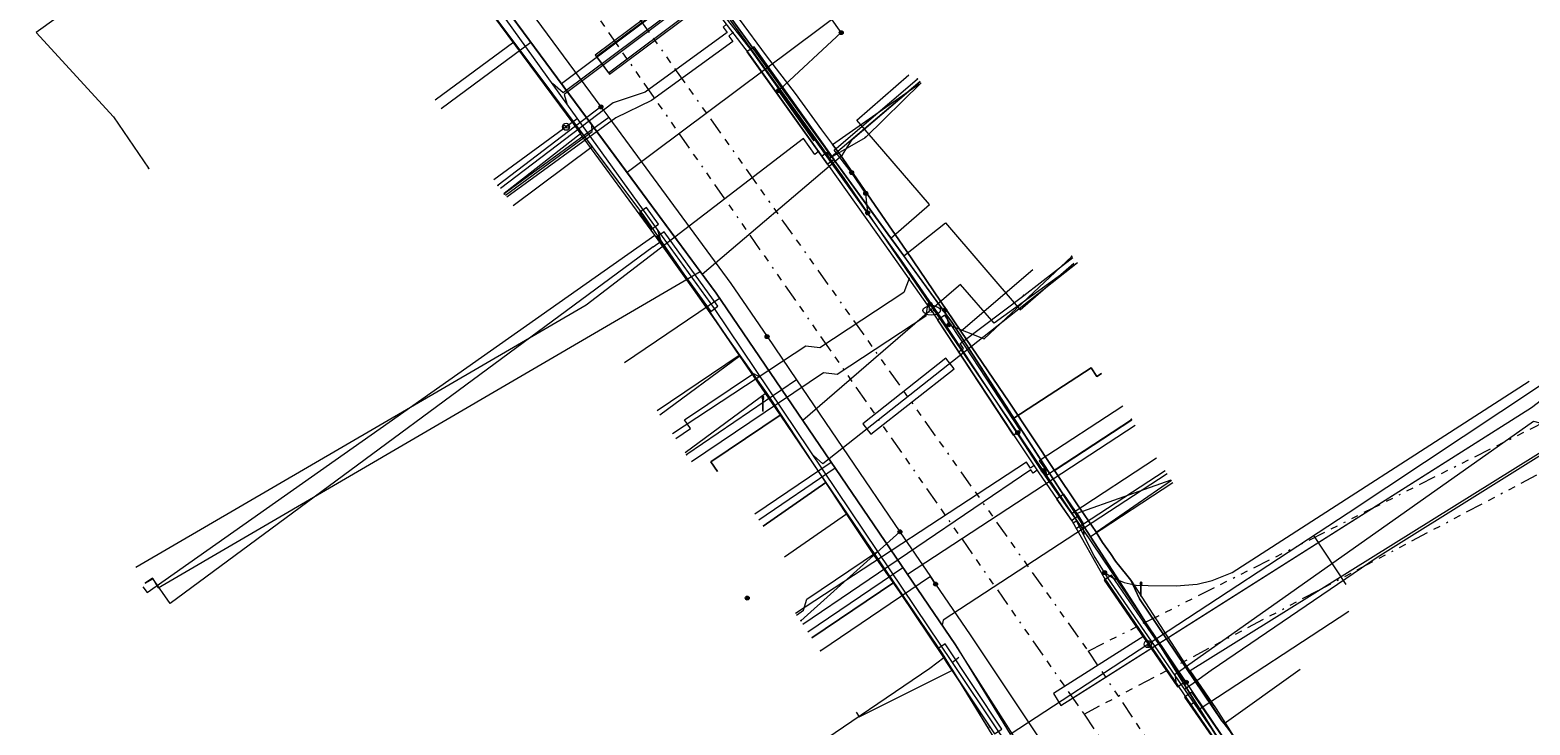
# Model space of a CAD drawing. Header units: metres. Extents: x 154975 to 155642, y 461260 to 461877.
# Tile 36 of 95: x 155018 to 155103, y 461696 to 461735. Entities that reach past the tile are written whole.
import ezdxf
from ezdxf.enums import TextEntityAlignment as Align
from ezdxf.lldxf.tags import DXFTag

# ---------------------------------------------------------------- set-up
doc = ezdxf.new("R2010")
doc.units = ezdxf.units.M
doc.linetypes.add('RI-OVERIG-SO', pattern=[17, 5, -2, 2, -2, 0, -2, 2, -2])
for name, color, linetype, lineweight, true_color in [('B-WE-KL-DATA-G', 3, 'KL-DATA-SO', 18, 0x00ff00), ('B-WE-KL-DATA_DUCT-G', 3, 'Continuous', 18, 0x00ff00), ('B-WE-KL-DATA_HULPSTUK-S', 3, 'Continuous', 18, 0x00ff00), ('B-WE-KL-DATA_KABELBED-G', 3, 'Continuous', 18, 0x00ff00), ('B-WE-KL-DATA_MANTELBUIS-G', 3, 'Continuous', 18, 0x00ff00), ('B-WE-KL-ET_LS-G', 1, 'KL-LS-SO', 18, 0xff0000), ('B-WE-KL-ET_LS-S', 1, 'Continuous', 18, 0xff0000), ('B-WE-KL-ET_LS_HULPSTUK-S', 1, 'Continuous', 18, 0xff0000), ('B-WE-KL-ET_LS_MANTELBUIS-G', 1, 'Continuous', 18, 0xff0000), ('B-WE-KL-GAS_LD-G', 30, 'KL-GAS_LD-SO', 18, 0xff7f00), ('B-WE-KL-GAS_LD_HULPSTUK-S', 30, 'Continuous', 18, 0xff7f00), ('B-WE-KL-WATER-G', 5, 'KL-WATER-SO', 18, 0x0000ff), ('B-WE-KL-WATER-S', 5, 'Continuous', 18, 0x0000ff), ('B-WE-KL-WATER_HULPSTUK-S', 5, 'Continuous', 18, 0x0000ff), ('B-WE-KL-WATER_MANTELBUIS-G', 5, 'Continuous', 18, 0x0000ff), ('B-WE-RI-VRIJVERVAL-G', 6, 'RI-OVERIG-SO', 18, 0xff00ff)]:
    doc.layers.add(name, color=color, linetype=linetype, lineweight=lineweight, true_color=true_color)
doc.styles.add('NLCS-ISO', font='NLCS-ISO.ttf')
tags = doc.linetypes.add('KL-DATA-SO', pattern='A,4,-1,[101,NLCS.SHX,S=0.5,R=0,X=0,Y=0],-1,4,-1,["D",Standard,S=1,R=0,X=-0.25,Y=-0.5],-1.5', length=12.5).pattern_tags.tags
tags[18] = DXFTag(74, 10)
tags = doc.linetypes.add('KL-GAS_LD-SO', pattern='A,4,-1,[69,NLCS.SHX,S=0.5,R=0,X=0,Y=0],-1,4,-1,["L",Standard,S=1,R=0,X=0.25,Y=-0.5],-2', length=13).pattern_tags.tags
tags[18] = DXFTag(74, 10)
tags = doc.linetypes.add('KL-LS-SO', pattern='A,4,-1,[103,NLCS.SHX,S=0.75,R=0,X=0,Y=0],-1,4,-1,["L",Standard,S=1,R=0,X=0,Y=-0.5],-2', length=13).pattern_tags.tags
tags[18] = DXFTag(74, 10)
doc.linetypes.add('KL-WATER-SO', pattern='A,7,-0.5,[168,NLCS.SHX,S=0.75,R=0,X=0.75,Y=0],-2', length=9.5)

# ---------------------------------------------------------------- blocks, each defined once
blk = doc.blocks.new('SKL-WTB_HULP_AFSLUITER-SO')
at = {"color": 0, "linetype": 'ByBlock', "lineweight": 18}
blk.add_lwpolyline([(0, 0.8), (0, -0.8)], dxfattribs=at)
blk.add_circle((0, 0), 1, dxfattribs=at)
at = {"color": 0, "linetype": 'ByBlock', "lineweight": 18, "style": 'NLCS-ISO', "flags": 1}
for tag, p in [('TYPE', (1.5, 0)), ('OMSCHRIJVING', (1.5, -3)), ('LABEL', (1.5, -1.5))]:
    blk.add_attdef(tag, p, '', height=1, dxfattribs=at)
blk = doc.blocks.new('SKL-WTB_HULP_MOF-SO')
at = {"linetype": 'ByBlock', "lineweight": 18}
h = blk.add_hatch(color=0, dxfattribs=at)
h.dxf.hatch_style = 1
h.paths.add_polyline_path([(-0.5625, 0, 1), (0.5625, 0, 1)])
at = {"color": 0, "linetype": 'ByBlock', "lineweight": 18}
blk.add_circle((0, 0), 0.5625, dxfattribs=at)
at = {"color": 0, "linetype": 'ByBlock', "lineweight": 18, "style": 'NLCS-ISO', "flags": 1}
for tag, p in [('TYPE', (1.5, 0)), ('OMSCHRIJVING', (1.5, -3)), ('LABEL', (1.5, -1.5))]:
    blk.add_attdef(tag, p, '', height=1, dxfattribs=at)
blk = doc.blocks.new('SKL-WTB_HULP_OVERLENGTE-SO')
at = {"color": 0, "linetype": 'ByBlock', "lineweight": 18}
for centre, radius in [((0, 0), 1), ((-0.42, 0), 0.417), ((0.42, 0), 0.417)]:
    blk.add_circle(centre, radius, dxfattribs=at)
at = {"color": 0, "linetype": 'ByBlock', "lineweight": 18, "style": 'NLCS-ISO', "flags": 1}
for tag, p in [('TYPE', (1.5, 0)), ('OMSCHRIJVING', (1.5, -3)), ('LABEL', (1.5, -1.5))]:
    blk.add_attdef(tag, p, '', height=1, dxfattribs=at)
blk = doc.blocks.new('SKL-WATER_BRANDKRAAN_BRANDPUT-SO')
at = {"color": 0, "linetype": 'ByBlock', "lineweight": 18}
blk.add_ellipse((0, 0), major_axis=(2.5, 0), ratio=0.54, dxfattribs=at)
at = {"color": 0, "linetype": 'ByBlock', "lineweight": 18, "style": 'NLCS-ISO'}
blk.add_text('bk', height=1.5, dxfattribs=at).set_placement((0.16, 0), align=Align.MIDDLE_CENTER)
blk = doc.blocks.new('SKL-WTB_HULP_OVERIG-SO')
at = {"color": 0, "linetype": 'ByBlock', "lineweight": 18}
for points in [[(-0.14, 0.14), (0.14, -0.14)], [(0.14, 0.14), (-0.14, -0.14)]]:
    blk.add_lwpolyline(points, dxfattribs=at)
at = {"color": 0, "linetype": 'ByBlock', "lineweight": 18, "style": 'NLCS-ISO', "flags": 1}
for tag, p in [('TYPE', (1.5, 0)), ('OMSCHRIJVING', (1.5, -3)), ('LABEL', (1.5, -1.5))]:
    blk.add_attdef(tag, p, '', height=1, dxfattribs=at)
blk = doc.blocks.new('SKL-ET_LS_MAST-SO')
for p, q in [((-0.05, 2.07), (0.05, 2.07)), ((-0.05, -2), (0.05, -2))]:
    blk.add_line(p, q)
for points in [[(-0.18, 1.76), (-0.22, 1.76), (-0.22, 1.84), (-0.18, 1.84), (-0.18, 1.79)], [(-0.18, 1.49), (-0.22, 1.49), (-0.22, 1.57), (-0.18, 1.57), (-0.18, 1.52)], [(-0.18, 1.79), (-0.05, 1.79)], [(-0.18, 1.76), (-0.05, 1.76)], [(-0.18, 1.52), (-0.05, 1.52)], [(-0.18, 1.49), (-0.05, 1.49)], [(-0.05, -2), (-0.05, 2.07)], [(0.05, -2), (0.05, 2.07)], [(0.18, 1.92), (0.05, 1.92)], [(0.18, 1.89), (0.05, 1.89)], [(0.18, 1.66), (0.05, 1.66)], [(0.18, 1.63), (0.05, 1.63)], [(0.18, 1.39), (0.05, 1.39)], [(0.18, 1.36), (0.05, 1.36)], [(0.18, 1.89), (0.22, 1.89), (0.22, 1.97), (0.18, 1.97), (0.18, 1.92)], [(0.18, 1.63), (0.22, 1.63), (0.22, 1.71), (0.18, 1.71), (0.18, 1.66)], [(0.18, 1.36), (0.22, 1.36), (0.22, 1.44), (0.18, 1.44), (0.18, 1.39)]]:
    blk.add_lwpolyline(points)

msp = doc.modelspace()

# ---------------------------------------------------------------- linework, layer by layer
at = {"layer": 'B-WE-KL-DATA-G', "ltscale": 0.2, "flags": 128}
for points in [[(154976.837, 461752.386), (155000.052, 461759.615), (155015.459, 461765.314), (155020.5, 461767.394), (155021.298, 461766.551), (155030.807, 461755.454), (155035.482, 461748.233), (155038.102, 461750), (155043.909, 461753.992), (155044.807, 461753.061), (155047.391, 461750), (155052.962, 461742.722), (155056.725, 461737.61), (155070.477, 461718.643), (155080.975, 461702.397), (155087.894, 461691.268), (155099.327, 461674.734), (155107.452, 461663.593), (155109.004, 461661.258), (155110.061, 461660.203), (155111.11, 461659.436), (155112.772, 461659.023), (155114.631, 461658.667), (155115.966, 461658.56), (155117.442, 461658.805), (155117.752, 461658.933), (155117.371, 461659.857)], [(155044.968, 461754.539), (155044.164, 461753.971), (155044.807, 461753.061), (155043.909, 461753.992), (155038.102, 461750), (155035.482, 461748.233), (155037.041, 461745.826), (155042.799, 461738.367), (155053.02, 461724.674), (155056.389, 461719.78), (155060.757, 461713.357), (155056.841, 461710.714), (155057.217, 461710.165)], [(155044.968, 461754.539), (155044.164, 461753.971), (155044.807, 461753.061), (155043.909, 461753.992), (155038.102, 461750), (155035.482, 461748.233), (155037.041, 461745.826), (155042.799, 461738.367), (155053.02, 461724.674), (155056.389, 461719.78), (155058.449, 461716.751), (155053.798, 461713.61)], [(155044.968, 461754.539), (155044.164, 461753.971), (155044.807, 461753.061), (155043.909, 461753.992), (155038.102, 461750), (155035.482, 461748.233), (155037.041, 461745.826), (155042.799, 461738.367), (155050.116, 461728.565), (155045.65, 461725.232)], [(155044.968, 461754.539), (155044.164, 461753.971), (155044.807, 461753.061), (155043.909, 461753.992), (155038.102, 461750), (155035.482, 461748.233), (155037.041, 461745.826), (155042.799, 461738.367), (155045.688, 461734.497), (155041.235, 461731.22)], [(155044.968, 461754.539), (155044.164, 461753.971), (155044.807, 461753.061), (155043.909, 461753.992), (155038.102, 461750), (155035.482, 461748.233), (155037.041, 461745.826), (155042.799, 461738.367), (155045.688, 461734.497), (155041.235, 461731.22)], [(155044.968, 461754.539), (155044.164, 461753.971), (155044.807, 461753.061), (155047.391, 461750), (155052.962, 461742.722), (155056.725, 461737.61), (155067.76, 461722.391), (155070.125, 461724.262), (155074.354, 461719.325), (155077.39, 461721.974)], [(155044.968, 461754.539), (155044.164, 461753.971), (155044.807, 461753.061), (155047.391, 461750), (155052.962, 461742.722), (155056.725, 461737.61), (155067.036, 461723.39), (155069.225, 461725.306), (155065.111, 461730.081), (155068.055, 461732.654)], [(155044.977, 461754.223), (155045.034, 461754.109), (155045.302, 461753.683), (155050.157, 461747.069), (155056.545, 461738.391), (155056.915, 461737.889), (155059.975, 461733.731), (155061.605, 461731.581), (155063.112, 461729.527), (155063.725, 461728.707), (155064.142, 461728.149), (155067.892, 461722.692), (155070.998, 461718.116), (155073.725, 461714.097), (155076.299, 461710.226), (155077.585, 461708.292), (155078.63, 461706.778), (155078.658, 461706.733), (155079.01, 461706.157), (155079.467, 461705.535), (155079.74, 461705.092), (155080.38, 461704.307), (155080.61, 461704.025), (155081.094, 461702.967), (155085.763, 461696.054), (155085.894, 461695.887), (155086.211, 461695.483), (155090.115, 461689.575), (155095.275, 461681.768), (155099.09, 461676.167), (155102.488, 461671.066), (155105.499, 461666.546), (155106.14, 461665.585), (155106.435, 461665.14), (155107.622, 461663.296), (155108.205, 461662.439), (155108.752, 461661.597), (155109.353, 461660.911), (155110.038, 461660.231), (155110.443, 461659.911), (155110.556, 461659.764), (155110.652, 461659.547), (155110.75, 461659.126), (155110.853, 461658.67), (155110.95, 461658.308), (155111.081, 461657.658), (155114.771, 461652.05), (155119.496, 461644.954), (155120.102, 461644.074), (155120.362, 461643.653), (155120.43, 461643.466), (155120.607, 461642.86), (155120.817, 461642.328), (155121.075, 461641.811), (155121.338, 461641.361), (155121.974, 461640.351), (155123.324, 461637.964), (155124.387, 461636.363), (155128.613, 461629.732), (155128.979, 461629.094), (155134.424, 461620.37), (155134.819, 461619.752), (155136.602, 461616.957), (155140.12, 461611.37), (155144.858, 461603.763), (155146.635, 461600.911), (155154.14, 461588.893), (155154.484, 461588.336), (155158.884, 461581.232), (155161.871, 461576.408), (155161.908, 461576.053), (155162.255, 461574.567), (155162.58, 461573.601), (155162.701, 461573.401), (155163.824, 461571.514), (155164.542, 461570.308), (155181.692, 461541.503)], [(155042.436, 461738.845), (155049.089, 461729.833), (155049.472, 461729.31)], [(155056.915, 461737.889), (155059.975, 461733.731), (155061.605, 461731.581), (155063.112, 461729.527), (155063.725, 461728.707)], [(155063.725, 461728.707), (155068.625, 461732.13)], [(155049.472, 461729.31), (155045.145, 461725.917)], [(155053.678, 461723.564), (155049.472, 461729.31)], [(155070.998, 461718.116), (155067.892, 461722.692), (155064.142, 461728.149), (155063.725, 461728.707)], [(155024.695, 461703.642), (155024.93, 461703.319), (155053.678, 461723.564)], [(155058.501, 461716.736), (155055.863, 461720.511), (155053.678, 461723.564)], [(155070.998, 461718.116), (155075.058, 461721.616)], [(155076.299, 461710.226), (155073.725, 461714.097), (155070.998, 461718.116)], [(155053.947, 461713.39), (155058.501, 461716.736)], [(155059.996, 461714.64), (155058.501, 461716.736)], [(155117.371, 461659.857), (155117.752, 461658.933), (155117.442, 461658.805), (155115.966, 461658.56), (155114.631, 461658.667), (155112.772, 461659.023), (155111.11, 461659.436), (155110.061, 461660.203), (155109.004, 461661.258), (155107.452, 461663.593), (155099.327, 461674.734), (155087.894, 461691.268), (155080.975, 461702.397), (155073.996, 461713.197), (155078.361, 461716.05), (155078.688, 461715.552), (155078.944, 461715.719)], [(155055.39, 461711.252), (155059.996, 461714.64)], [(155064.51, 461707.78), (155061.26, 461712.745), (155059.996, 461714.64)], [(155076.299, 461710.226), (155080.658, 461713.102)], [(155078.658, 461706.733), (155078.63, 461706.778), (155077.585, 461708.292), (155076.299, 461710.226)], [(155059.804, 461707.085), (155063.352, 461709.541), (155069.94, 461699.854), (155076.067, 461689.858), (155085.874, 461675.139), (155089.325, 461670.426), (155095.79, 461660.451), (155096.678, 461661.033), (155098.546, 461658.183), (155100.027, 461655.969), (155108.074, 461662.658), (155109.004, 461661.258), (155110.061, 461660.203), (155111.11, 461659.436), (155112.772, 461659.023), (155114.631, 461658.667), (155115.966, 461658.56), (155117.442, 461658.805), (155117.752, 461658.933), (155117.371, 461659.857)], [(155117.371, 461659.857), (155117.752, 461658.933), (155117.442, 461658.805), (155115.966, 461658.56), (155114.631, 461658.667), (155112.772, 461659.023), (155111.11, 461659.436), (155110.061, 461660.203), (155109.004, 461661.258), (155107.452, 461663.593), (155099.327, 461674.734), (155087.894, 461691.268), (155080.975, 461702.397), (155078.329, 461706.492), (155082.992, 461709.547)], [(155078.658, 461706.733), (155082.903, 461709.675)], [(155061.002, 461705.337), (155064.51, 461707.78)], [(155070.024, 461699.633), (155067.55, 461703.326), (155066.098, 461705.398), (155064.51, 461707.78)], [(155080.38, 461704.307), (155079.74, 461705.092), (155079.467, 461705.535), (155079.01, 461706.157), (155078.658, 461706.733)], [(155062.563, 461700.743), (155067.194, 461703.892), (155069.94, 461699.854), (155076.067, 461689.858), (155085.874, 461675.139), (155089.325, 461670.426), (155095.79, 461660.451), (155096.678, 461661.033), (155098.546, 461658.183), (155100.027, 461655.969), (155108.074, 461662.658), (155109.004, 461661.258), (155110.061, 461660.203), (155111.11, 461659.436), (155112.772, 461659.023), (155114.631, 461658.667), (155115.966, 461658.56), (155117.442, 461658.805), (155117.752, 461658.933), (155117.371, 461659.857)], [(155085.894, 461695.887), (155085.763, 461696.054), (155081.094, 461702.967), (155080.61, 461704.025), (155080.38, 461704.307)], [(155062.673, 461694.913), (155062.869, 461694.703), (155069.227, 461699.035), (155070.024, 461699.633)], [(155072.668, 461695.651), (155072.457, 461695.987), (155070.193, 461699.357), (155070.024, 461699.633)], [(155085.894, 461695.887), (155090.196, 461698.978)], [(155090.115, 461689.575), (155086.211, 461695.483), (155085.894, 461695.887)]]:
    msp.add_lwpolyline(points, dxfattribs=at)
at = {"layer": 'B-WE-KL-DATA_DUCT-G', "ltscale": 0.2, "flags": 128}
msp.add_lwpolyline([(155109.728, 461639.518), (155108.81, 461640.826), (155108.231, 461641.668), (155107.862, 461642.09), (155107.387, 461642.46), (155106.886, 461642.566), (155105.423, 461642.6), (155099.808, 461648.997), (155100.55, 461650.058), (155100.969, 461651.595), (155100.982, 461652.973), (155100.766, 461654.194), (155100.027, 461655.969), (155098.042, 461658.952), (155090.161, 461670.974), (155086.79, 461675.749), (155076.982, 461690.468), (155070.684, 461700.36), (155057.141, 461720.274), (155036.944, 461747.655), (155044.697, 461752.979)], dxfattribs=at)
at = {"layer": 'B-WE-KL-DATA_KABELBED-G', "ltscale": 0.2, "flags": 128}
for points in [[(155026.655, 461762.486), (155031.572, 461756.196), (155031.876, 461755.799), (155034.999, 461751.721), (155036.202, 461750.149), (155036.202, 461750.149), (155036.316, 461750), (155037.437, 461748.537), (155040.119, 461745.034), (155043.764, 461740.143), (155044.868, 461738.661), (155050.62, 461730.833), (155051.062, 461730.231), (155057.978, 461720.819), (155060.021, 461717.815), (155061.693, 461715.357), (155067.542, 461706.758), (155069.264, 461704.225), (155069.559, 461703.792), (155071.514, 461700.917), (155076.951, 461692.769)], [(155108.727, 461661.211), (155108.727, 461661.211), (155108.727, 461661.212), (155108.724, 461661.216), (155108.721, 461661.22), (155104.655, 461667.236), (155101.092, 461672.508), (155100.37, 461673.576), (155098.685, 461676.069), (155087.299, 461692.958), (155075.831, 461709.968), (155075.657, 461710.226), (155073.93, 461712.788), (155069.25, 461719.651), (155065.72, 461724.826), (155064.38, 461726.791), (155060.761, 461731.837), (155053.34, 461742.185), (155052.691, 461743.09), (155047.988, 461749.647), (155047.725, 461750), (155042.167, 461757.469)], [(155037.437, 461748.537), (155018.655, 461735.054), (155023.032, 461730.26), (155025.019, 461727.353)], [(155095.089, 461663.457), (155090.161, 461670.974), (155086.79, 461675.749), (155076.982, 461690.468), (155070.684, 461700.36), (155057.141, 461720.274), (155036.944, 461747.655), (155037.485, 461748.027)], [(155038.723, 461743.646), (155045.688, 461734.497)], [(155064.218, 461735.036), (155060.497, 461740.295), (155061.25, 461740.834)], [(155067.036, 461723.39), (155057.695, 461736.272)], [(155045.688, 461734.497), (155041.235, 461731.22)], [(155045.688, 461734.497), (155050.116, 461728.565)], [(155060.677, 461731.758), (155060.761, 461731.837), (155064.218, 461735.036)], [(155064.807, 461727.113), (155063.813, 461728.386), (155068.52, 461732.405)], [(155067.036, 461723.39), (155069.225, 461725.306), (155065.111, 461730.081), (155068.055, 461732.654)], [(155062.669, 461728.93), (155060.677, 461731.758)], [(155050.62, 461730.833), (155044.799, 461726.388)], [(155050.62, 461730.833), (155051.062, 461730.231), (155045.152, 461725.902)], [(155050.116, 461728.565), (155045.65, 461725.232)], [(155050.116, 461728.565), (155053.02, 461724.674), (155058.449, 461716.751)], [(155065.607, 461725.932), (155064.807, 461727.113)], [(155065.72, 461724.826), (155065.607, 461725.932)], [(155067.76, 461722.391), (155070.125, 461724.262), (155074.354, 461719.325), (155077.39, 461721.974)], [(155067.76, 461722.391), (155067.036, 461723.39)], [(155073.996, 461713.197), (155070.477, 461718.643), (155067.76, 461722.391)], [(155070.313, 461718.485), (155072.308, 461717.682), (155077.266, 461722.36)], [(155069.25, 461719.651), (155070.08, 461719.317)], [(155070.08, 461719.317), (155070.312, 461718.486)], [(155060.021, 461717.815), (155061.693, 461715.357), (155055.473, 461711.13)], [(155058.449, 461716.751), (155053.798, 461713.61)], [(155058.449, 461716.751), (155060.757, 461713.357)], [(155078.944, 461715.719), (155078.688, 461715.552), (155078.361, 461716.05), (155073.996, 461713.197)], [(155057.217, 461710.165), (155056.841, 461710.714), (155060.757, 461713.357)], [(155060.757, 461713.357), (155063.352, 461709.541)], [(155078.329, 461706.492), (155073.996, 461713.197)], [(155087.144, 461694.09), (155085.465, 461696.727), (155083.966, 461698.907), (155107.985, 461713.883)], [(155075.657, 461710.226), (155075.831, 461709.968), (155080.645, 461713.121)], [(155063.352, 461709.541), (155059.804, 461707.085)], [(155063.352, 461709.541), (155067.194, 461703.892)], [(155078.329, 461706.492), (155082.992, 461709.547)], [(155067.542, 461706.758), (155061.939, 461701.716)], [(155088.448, 461690.466), (155080.975, 461702.397), (155078.329, 461706.492)], [(155067.194, 461703.892), (155062.563, 461700.743)], [(155069.559, 461703.792), (155069.264, 461704.225), (155063.058, 461700.016)], [(155067.194, 461703.892), (155070.517, 461698.912)], [(155065.059, 461696.541), (155065.237, 461696.281), (155070.517, 461698.912)], [(155070.517, 461698.912), (155072.551, 461695.595)]]:
    msp.add_lwpolyline(points, dxfattribs=at)
at = {"layer": 'B-WE-KL-DATA_MANTELBUIS-G', "ltscale": 0.2, "flags": 128}
for points in [[(155080.61, 461704.025), (155085.763, 461696.054)], [(155072.457, 461695.987), (155070.193, 461699.357)]]:
    msp.add_lwpolyline(points, dxfattribs=at)
at = {"layer": 'B-WE-KL-ET_LS-G', "ltscale": 0.2, "flags": 128}
for points in [[(155039.099, 461761.112), (155039.057, 461760.516), (155039.023, 461760.362), (155038.8, 461760.147), (155031.876, 461754.979), (155031.841, 461754.882), (155031.828, 461754.727), (155032.152, 461753.828), (155036.145, 461748.463), (155048.672, 461731.012), (155053.833, 461723.829), (155057.02, 461719.41), (155066.272, 461705.649), (155070.5, 461699.352), (155073.12, 461695.422), (155085.931, 461676.897), (155090.639, 461669.867), (155101.313, 461653.394), (155102.158, 461651.817), (155102.422, 461651.165), (155102.437, 461650.846), (155102.313, 461650.463), (155101.929, 461649.875), (155101.093, 461649.258), (155087.721, 461640.563), (155087.623, 461640.528), (155087.525, 461640.529), (155087.441, 461640.606)], [(155079.126, 461704.443), (155078.53, 461705.396), (155077.463, 461707.52), (155076.316, 461709.154), (155075.513, 461710.281), (155074.115, 461712.438), (155069.878, 461718.884), (155067.636, 461722.133), (155063.523, 461727.865), (155059.103, 461734.076), (155055.207, 461739.086), (155044.047, 461754.387), (155041.919, 461757.103), (155041.251, 461758.03), (155040.484, 461759.207)], [(155060.842, 461741.378), (155056.04, 461737.781), (155055.479, 461736.861), (155048.482, 461731.62), (155047.882, 461732.148), (155047.866, 461732.136)], [(155061.442, 461740.578), (155056.639, 461736.981), (155055.539, 461736.781), (155050.737, 461733.184), (155048.541, 461731.538), (155048.688, 461731.024), (155048.672, 461731.012)], [(155068.683, 461732.261), (155063.523, 461727.865)], [(155044.561, 461726.709), (155049.269, 461730.182)], [(155084.143, 461698.185), (155085.163, 461698.924), (155094.559, 461705.316), (155119.083, 461720.658), (155125.006, 461722.815), (155122.56, 461728.116), (155122.923, 461728.286)], [(155053.584, 461722.9), (155054.032, 461723.227), (155053.833, 461723.829)], [(155053.584, 461722.9), (155026.233, 461702.702), (155025.234, 461704.121), (155024.825, 461703.849)], [(155077.587, 461721.988), (155063.176, 461710.612), (155062.647, 461711.077), (155062.63, 461711.066)], [(155054.857, 461712.042), (155055.686, 461712.601), (155055.35, 461713.098), (155059.252, 461715.733), (155059.641, 461715.512)], [(155079.126, 461704.443), (155079.627, 461704.121), (155080.226, 461703.877), (155080.912, 461703.736), (155081.583, 461703.709), (155083.179, 461703.697), (155084.363, 461703.785), (155085.222, 461703.995), (155086.345, 461704.457), (155103.158, 461715.289)], [(155080.152, 461713.875), (155075.428, 461710.78), (155075.775, 461710.292), (155075.881, 461709.764)], [(155082.55, 461710.214), (155077.871, 461707.15), (155077.948, 461706.599), (155077.93, 461706.59)], [(155061.681, 461702.042), (155062.094, 461702.324), (155062.282, 461702.935), (155066.272, 461705.649)], [(155108.409, 461660.764), (155100.543, 461672.572), (155094.326, 461681.961), (155085.959, 461694.485), (155079.317, 461704.139), (155079.126, 461704.443)], [(155070.493, 461699.347), (155070.885, 461699.657)], [(155083.656, 461697.832), (155084.143, 461698.185)]]:
    msp.add_lwpolyline(points, dxfattribs=at)
at = {"layer": 'B-WE-KL-ET_LS_MANTELBUIS-G', "ltscale": 0.2, "flags": 128}
for points in [[(155055.104, 461737.361), (155050.302, 461733.764), (155051.052, 461732.764), (155055.854, 461736.361), (155055.104, 461737.361)], [(155055.164, 461737.281), (155050.362, 461733.684), (155051.112, 461732.684), (155055.914, 461736.281), (155055.164, 461737.281)], [(155058.887, 461733.947), (155063.418, 461727.581), (155063.826, 461727.871), (155059.295, 461734.237), (155058.887, 461733.947)], [(155052.796, 461724.84), (155053.478, 461723.894), (155053.884, 461724.186), (155053.202, 461725.132), (155052.796, 461724.84)], [(155053.787, 461723.466), (155056.831, 461719.243), (155057.237, 461719.535), (155054.193, 461723.758), (155053.787, 461723.466)], [(155069.669, 461718.747), (155073.953, 461712.229), (155074.371, 461712.503), (155070.087, 461719.021), (155069.669, 461718.747)], [(155070.14, 461716.587), (155065.435, 461712.873), (155065.899, 461712.285), (155070.604, 461715.999), (155070.14, 461716.587)], [(155076.4, 461708.604), (155077.245, 461707.395), (155077.655, 461707.681), (155076.81, 461708.89), (155076.4, 461708.604)], [(155079.098, 461704.017), (155083.26, 461697.966), (155083.672, 461698.25), (155079.51, 461704.301), (155079.098, 461704.017)], [(155073.316, 461695.58), (155070.095, 461700.41), (155069.679, 461700.132), (155072.9, 461695.302), (155073.316, 461695.58)], [(155083.656, 461697.391), (155085.753, 461694.343), (155086.165, 461694.627), (155084.068, 461697.675), (155083.656, 461697.391)]]:
    msp.add_lwpolyline(points, dxfattribs=at)
at = {"layer": 'B-WE-KL-GAS_LD-G', "ltscale": 0.2, "flags": 128}
for points in [[(155036.249, 461748.529), (155039.626, 461744.019), (155052.097, 461727.105), (155057.141, 461720.274), (155070.684, 461700.36), (155073.775, 461695.286)], [(155060.792, 461741.445), (155048.38, 461732.146)], [(155064.547, 461736.432), (155052.097, 461727.105)], [(155041.585, 461730.746), (155046.652, 461734.489)], [(155064.571, 461728.561), (155064.854, 461729), (155068.682, 461732.261)], [(155045.214, 461725.824), (155050.125, 461729.442), (155050.108, 461729.802)], [(155056.343, 461721.354), (155064.288, 461728.122), (155064.571, 461728.561)], [(155077.587, 461721.988), (155072.868, 461718.578), (155070.974, 461720.774), (155070.596, 461720.447)], [(155024.826, 461703.848), (155025.257, 461704.101), (155025.56, 461703.582), (155056.236, 461721.499)], [(155051.948, 461716.351), (155057.335, 461719.989)], [(155070.596, 461720.447), (155062.042, 461713.068)], [(155081.571, 461700.393), (155092.915, 461707.825), (155112.389, 461720.763)], [(155080.864, 461712.787), (155067.974, 461704.345)], [(155059.339, 461707.773), (155063.645, 461710.71)], [(155059.565, 461707.443), (155063.869, 461710.381)], [(155082.659, 461710.046), (155069.985, 461701.745), (155069.93, 461701.469)], [(155092.796, 461703.772), (155090.973, 461706.553)], [(155062.329, 461701.088), (155067.704, 461704.742)], [(155073.775, 461695.286), (155081.571, 461700.393)]]:
    msp.add_lwpolyline(points, dxfattribs=at)
at = {"layer": 'B-WE-KL-WATER-G', "ltscale": 0.2, "flags": 128}
for points in [[(155069.336, 461719.299), (155066.71, 461723.018), (155063.469, 461727.594), (155058.97, 461733.885), (155053.114, 461741.567), (155045.978, 461751.71), (155042.922, 461755.95), (155041.239, 461758.69), (155039.523, 461761.286), (155037.955, 461763.255)], [(155057.732, 461735.508), (155057.534, 461735.356), (155057.764, 461735.053), (155053.12, 461731.673), (155051.322, 461731.062), (155044.932, 461726.207)], [(155058.089, 461735.041), (155057.853, 461734.845), (155058.081, 461734.542), (155053.473, 461731.188), (155051.459, 461730.216), (155045.288, 461725.724)], [(155065.593, 461729.103), (155068.747, 461732.185)], [(155062.952, 461728.316), (155062.731, 461728.141), (155062.083, 461729.044), (155049.787, 461719.599), (155024.305, 461704.741)], [(155063.133, 461728.064), (155063.412, 461728.27), (155063.658, 461727.981), (155065.593, 461729.103)], [(155081.355, 461700.842), (155076.225, 461697.59), (155076.654, 461696.915), (155103.294, 461713.801), (155116.45, 461723.92)], [(155074.548, 461720.148), (155077.325, 461722.291)], [(155068.06, 461721.108), (155067.764, 461720.312), (155063, 461717.183), (155062.224, 461717.271), (155054.674, 461712.313)], [(155070.863, 461716.947), (155071.144, 461717.14), (155070.951, 461717.427), (155074.548, 461720.148)], [(155069.097, 461719.638), (155069.003, 461718.972), (155063.988, 461715.678), (155063.212, 461715.767), (155055.746, 461710.725)], [(155069.336, 461719.299), (155069.775, 461718.59), (155073.932, 461712.313), (155075.371, 461710.157), (155077.313, 461707.324), (155079.092, 461704.147), (155085.804, 461694.344), (155093.796, 461682.149), (155109.336, 461659.197), (155117.426, 461657.495), (155119.809, 461658.658)], [(155083.2, 461698.148), (155083.128, 461698.696), (155103.402, 461713.034), (155106.003, 461712.347)], [(155075.133, 461710.514), (155074.929, 461710.369), (155074.705, 461710.705), (155061.624, 461702.125)], [(155077.349, 461707.259), (155077.558, 461707.398), (155077.282, 461707.811), (155082.069, 461710.947)], [(155075.305, 461710.255), (155075.076, 461710.086), (155074.95, 461710.272), (155062.048, 461701.501)], [(155077.526, 461706.945), (155077.941, 461707.226), (155077.579, 461707.821), (155082.892, 461709.692)], [(155084.006, 461696.971), (155084.212, 461697.112), (155084.484, 461696.715), (155092.948, 461702.264)]]:
    msp.add_lwpolyline(points, dxfattribs=at)
at = {"layer": 'B-WE-KL-WATER_MANTELBUIS-G', "ltscale": 0.2, "flags": 128}
msp.add_lwpolyline([(155077.111, 461697.205), (155103.294, 461713.801), (155115.657, 461723.31)], dxfattribs=at)
at = {"layer": 'B-WE-RI-VRIJVERVAL-G', "ltscale": 0.2, "flags": 128}
for points in [[(155044.673, 461747.284), (155078.19, 461699.998)], [(155045.045, 461743.663), (155077.961, 461696.421)], [(155078.19, 461699.998), (155137.245, 461729.701)], [(155077.961, 461696.421), (155139.386, 461728.925)], [(155078.19, 461699.998), (155111.663, 461649.758)], [(155077.961, 461696.421), (155108.61, 461650.424)]]:
    msp.add_lwpolyline(points, dxfattribs=at)

# ---------------------------------------------------------------- block references
at = {"layer": 'B-WE-KL-DATA_HULPSTUK-S', "xscale": 0.2, "yscale": 0.2, "zscale": 0.2}
for name, p in [('SKL-WTB_HULP_MOF-SO', (155064.219, 461735.036)), ('SKL-WTB_HULP_OVERIG-SO', (155064.219, 461735.036)), ('SKL-WTB_HULP_OVERIG-SO', (155064.219, 461735.036)), ('SKL-WTB_HULP_MOF-SO', (155060.677, 461731.758)), ('SKL-WTB_HULP_OVERIG-SO', (155068.52, 461732.405)), ('SKL-WTB_HULP_OVERIG-SO', (155060.677, 461731.758)), ('SKL-WTB_HULP_OVERIG-SO', (155060.677, 461731.758)), ('SKL-WTB_HULP_MOF-SO', (155050.62, 461730.833)), ('SKL-WTB_HULP_OVERIG-SO', (155050.62, 461730.833)), ('SKL-WTB_HULP_OVERIG-SO', (155050.62, 461730.833)), ('SKL-WTB_HULP_OVERLENGTE-SO', (155048.646, 461729.703)), ('SKL-WTB_HULP_OVERIG-SO', (155062.669, 461728.93)), ('SKL-WTB_HULP_OVERIG-SO', (155025.019, 461727.353)), ('SKL-WTB_HULP_MOF-SO', (155064.807, 461727.113)), ('SKL-WTB_HULP_OVERIG-SO', (155064.807, 461727.113)), ('SKL-WTB_HULP_OVERIG-SO', (155064.807, 461727.113)), ('SKL-WTB_HULP_OVERIG-SO', (155044.799, 461726.388)), ('SKL-WTB_HULP_OVERIG-SO', (155045.152, 461725.902)), ('SKL-WTB_HULP_MOF-SO', (155065.607, 461725.932)), ('SKL-WTB_HULP_OVERIG-SO', (155065.607, 461725.932)), ('SKL-WTB_HULP_OVERIG-SO', (155065.607, 461725.932)), ('SKL-WTB_HULP_MOF-SO', (155065.72, 461724.826)), ('SKL-WTB_HULP_OVERIG-SO', (155065.72, 461724.826)), ('SKL-WTB_HULP_OVERIG-SO', (155077.266, 461722.36)), ('SKL-WTB_HULP_MOF-SO', (155069.25, 461719.65)), ('SKL-WTB_HULP_OVERIG-SO', (155069.25, 461719.651)), ('SKL-WTB_HULP_MOF-SO', (155070.08, 461719.317)), ('SKL-WTB_HULP_OVERIG-SO', (155070.08, 461719.317)), ('SKL-WTB_HULP_OVERIG-SO', (155070.08, 461719.317)), ('SKL-WTB_HULP_MOF-SO', (155070.313, 461718.485)), ('SKL-WTB_HULP_OVERIG-SO', (155070.312, 461718.486)), ('SKL-WTB_HULP_OVERIG-SO', (155070.313, 461718.485)), ('SKL-WTB_HULP_MOF-SO', (155060.021, 461717.815)), ('SKL-WTB_HULP_OVERIG-SO', (155060.021, 461717.815)), ('SKL-WTB_HULP_MOF-SO', (155074.209, 461712.374)), ('SKL-WTB_HULP_OVERIG-SO', (155080.645, 461713.121)), ('SKL-WTB_HULP_OVERIG-SO', (155055.473, 461711.13)), ('SKL-WTB_HULP_MOF-SO', (155075.657, 461710.226)), ('SKL-WTB_HULP_OVERIG-SO', (155075.657, 461710.226)), ('SKL-WTB_HULP_MOF-SO', (155067.542, 461706.757)), ('SKL-WTB_HULP_OVERIG-SO', (155067.542, 461706.758)), ('SKL-WTB_HULP_MOF-SO', (155069.559, 461703.792)), ('SKL-WTB_HULP_MOF-SO', (155058.9, 461703)), ('SKL-WTB_HULP_OVERIG-SO', (155069.559, 461703.792)), ('SKL-WTB_HULP_OVERIG-SO', (155061.939, 461701.716)), ('SKL-WTB_HULP_OVERIG-SO', (155063.058, 461700.016)), ('SKL-WTB_HULP_MOF-SO', (155083.743, 461698.233))]:
    msp.add_blockref(name, p, dxfattribs=at)
at = {"layer": 'B-WE-KL-ET_LS-S', "xscale": 0.2, "yscale": 0.2, "zscale": 0.2}
for p in [(155059.791, 461714), (155081.19, 461703.501)]:
    msp.add_blockref('SKL-ET_LS_MAST-SO', p, dxfattribs=at)
at = {"layer": 'B-WE-KL-ET_LS_HULPSTUK-S', "xscale": 0.2, "yscale": 0.2, "zscale": 0.2}
msp.add_blockref('SKL-WTB_HULP_MOF-SO', (155079.126, 461704.443), dxfattribs=at)
at = {"layer": 'B-WE-KL-GAS_LD_HULPSTUK-S', "xscale": 0.2, "yscale": 0.2, "zscale": 0.2}
msp.add_blockref('SKL-WTB_HULP_AFSLUITER-SO', (155081.571, 461700.393), dxfattribs=at)
at = {"layer": 'B-WE-KL-WATER-S', "xscale": 0.2, "yscale": 0.2, "zscale": 0.2}
msp.add_blockref('SKL-WATER_BRANDKRAAN_BRANDPUT-SO', (155069.336, 461719.299), dxfattribs=at)
at = {"layer": 'B-WE-KL-WATER_HULPSTUK-S', "xscale": 0.2, "yscale": 0.2, "zscale": 0.2}
for p in [(155058.089, 461735.041), (155065.593, 461729.103), (155062.952, 461728.316), (155063.133, 461728.064), (155068.06, 461721.108), (155074.548, 461720.148), (155069.097, 461719.638), (155070.863, 461716.947), (155075.133, 461710.514), (155075.305, 461710.255), (155077.349, 461707.259), (155077.526, 461706.945), (155081.355, 461700.842), (155083.2, 461698.148), (155084.006, 461696.971)]:
    msp.add_blockref('SKL-WTB_HULP_OVERIG-SO', p, dxfattribs=at)

doc.saveas('drawing.dxf')
